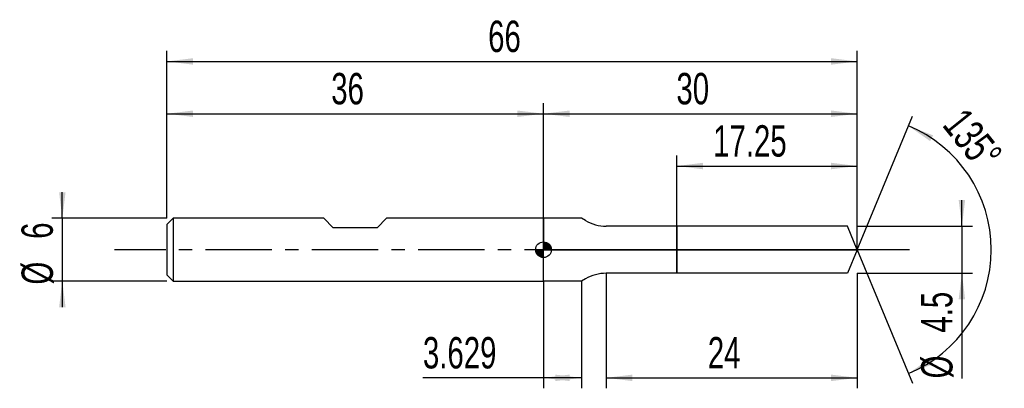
# Model space of a CAD drawing. Extents: x -14.1 to 80.1, y -13.2 to 22.
import ezdxf
from ezdxf.enums import TextEntityAlignment as Align

# ---------------------------------------------------------------- set-up
doc = ezdxf.new("R2010")
doc.units = 0
doc.linetypes.add('CENTER', pattern=[10.16, 6.35, -1.27, 1.27, -1.27])
doc.layers.get('0').update_dxf_attribs({"linetype": 'CONTINUOUS'})
for name, color, linetype in [('1', 4, 'CONTINUOUS'), ('2', 7, 'CONTINUOUS'), ('4', 2, 'CENTER'), ('CUT', 1, 'CONTINUOUS'), ('NOCUT', 7, 'CONTINUOUS'), ('SK1', 4, 'CONTINUOUS'), ('SK2', 7, 'CONTINUOUS'), ('SK4', 2, 'CENTER')]:
    doc.layers.add(name, color=color, linetype=linetype)
doc.dimstyles.new('SLDDIMSTYLE0', dxfattribs={"dimtxt": 3, "dimasz": 2.5, "dimexe": 0, "dimexo": 0.0625, "dimgap": 0.75, "dimtad": 1, "dimrnd": 1e-09, "dimzin": 12, "dimsah": 1, "dimcen": 0.09, "dimazin": 3, "dimtfac": 1, "dimtofl": 0, "dimtmove": 0, "dimatfit": 3})
doc.dimstyles.new('SLDDIMSTYLE1', dxfattribs={"dimtxt": 3, "dimasz": 2.5, "dimexe": 0, "dimexo": 0.0625, "dimgap": 0.75, "dimtad": 1, "dimrnd": 1e-09, "dimzin": 12, "dimsah": 1, "dimcen": 0.09, "dimazin": 3, "dimtfac": 1, "dimtmove": 0, "dimatfit": 3})
doc.dimstyles.new('SLDDIMSTYLE2', dxfattribs={"dimtxt": 3, "dimasz": 2.5, "dimexe": 0, "dimexo": 0.0625, "dimgap": 0.75, "dimtad": 1, "dimzin": 12, "dimsah": 1, "dimcen": 0.09, "dimazin": 3, "dimtfac": 1, "dimtofl": 0, "dimtmove": 0, "dimatfit": 3})

# ---------------------------------------------------------------- blocks, each defined once
blk = doc.blocks.new('_D')
at = {"layer": '2'}
for p, q in [((42, -2.25), (42, -13.25)), ((66, -2.25), (66, -13.25)), ((42, -12.25), (66, -12.25))]:
    blk.add_line(p, q, dxfattribs=at)
for points in [[(42, -12.25), (44.5, -12.56), (44.5, -11.94)], [(66, -12.25), (63.5, -11.94), (63.5, -12.56)]]:
    blk.add_solid(points, dxfattribs=at)
at = {"layer": '2', "width": 0.7}
blk.add_text('24', height=3, dxfattribs=at).set_placement((51.708, -12.25), align=Align.BOTTOM_LEFT)
blk = doc.blocks.new('_D_1')
at = {"layer": '2'}
for p, q in [((76, 2.25), (76, 4.75)), ((66, 2.25), (77, 2.25)), ((76, 2.25), (76, -2.25)), ((66, -2.25), (77, -2.25)), ((76, -2.25), (76, -12.302))]:
    blk.add_line(p, q, dxfattribs=at)
for points in [[(76, 2.25), (76.31, 4.75), (75.69, 4.75)], [(76, -2.25), (75.69, -4.75), (76.31, -4.75)]]:
    blk.add_solid(points, dxfattribs=at)
at = {"layer": '2', "width": 0.7}
for s, p in [('4.5', (75.992, -7.928)), ('%%c', (76, -12.302))]:
    blk.add_text(s, height=3, rotation=90, dxfattribs=at).set_placement(p, align=Align.BOTTOM_LEFT)
blk = doc.blocks.new('_D_2')
at = {"layer": '2'}
for p, q in [((36, -3), (36, -13.25)), ((39.629, -3), (39.629, -13.25)), ((36, -12.25), (24.473, -12.25)), ((39.629, -12.25), (36, -12.25))]:
    blk.add_line(p, q, dxfattribs=at)
for points in [[(36, -12.25), (38.5, -12.56), (38.5, -11.94)], [(39.629, -12.25), (37.129, -11.94), (37.129, -12.56)]]:
    blk.add_solid(points, dxfattribs=at)
at = {"layer": '2', "width": 0.7}
blk.add_text('3.629', height=3, dxfattribs=at).set_placement((24.473, -12.25), align=Align.BOTTOM_LEFT)
blk = doc.blocks.new('_D_3')
at = {"layer": '2'}
for p, q in [((48.75, 2.25), (48.75, 9)), ((66, 2.25), (66, 9)), ((48.75, 8), (66, 8))]:
    blk.add_line(p, q, dxfattribs=at)
for points in [[(48.75, 8), (51.25, 7.69), (51.25, 8.31)], [(66, 8), (63.5, 8.31), (63.5, 7.69)]]:
    blk.add_solid(points, dxfattribs=at)
at = {"layer": '2', "width": 0.7}
blk.add_text('17.25', height=3, dxfattribs=at).set_placement((52.219, 8), align=Align.BOTTOM_LEFT)
blk = doc.blocks.new('_D_4')
at = {"layer": '2'}
for q in [(71.279, 12.757), (71.279, -12.757)]:
    blk.add_line((66, 0), q, dxfattribs=at)
blk.add_arc((66, 0), 12.806, 292.47868, 67.52132, dxfattribs=at)
for points in [[(70.896, 11.833), (72.958, 10.386), (73.249, 10.933)], [(70.896, -11.833), (73.249, -10.933), (72.958, -10.386)]]:
    blk.add_solid(points, dxfattribs=at)
at = {"layer": '2', "width": 0.7}
blk.add_text('135°', height=3, rotation=-51.34019, dxfattribs=at).set_placement((73.337, 11.328), align=Align.BOTTOM_LEFT)
blk = doc.blocks.new('_D_5')
at = {"layer": 'SK2'}
for p, q in [((0, 3), (0, 19)), ((66, 3), (66, 19)), ((0, 18), (66, 18))]:
    blk.add_line(p, q, dxfattribs=at)
for points in [[(0, 18), (2.5, 17.69), (2.5, 18.31)], [(66, 18), (63.5, 18.31), (63.5, 17.69)]]:
    blk.add_solid(points, dxfattribs=at)
at = {"layer": 'SK2', "width": 0.7}
blk.add_text('66', height=3, dxfattribs=at).set_placement((30.708, 18), align=Align.BOTTOM_LEFT)
blk = doc.blocks.new('_D_6')
at = {"layer": 'SK2'}
for p, q in [((0, 3), (0, 14)), ((36, 3), (36, 14)), ((0, 13), (36, 13))]:
    blk.add_line(p, q, dxfattribs=at)
for points in [[(0, 13), (2.5, 12.69), (2.5, 13.31)], [(36, 13), (33.5, 13.31), (33.5, 12.69)]]:
    blk.add_solid(points, dxfattribs=at)
at = {"layer": 'SK2', "width": 0.7}
blk.add_text('36', height=3, rotation=360, dxfattribs=at).set_placement((15.708, 13), align=Align.BOTTOM_LEFT)
blk = doc.blocks.new('_D_7')
at = {"layer": 'SK2'}
for p, q in [((36, 0), (36, 14)), ((66, 0), (66, 14)), ((36, 13), (66, 13))]:
    blk.add_line(p, q, dxfattribs=at)
for points in [[(36, 13), (38.5, 12.69), (38.5, 13.31)], [(66, 13), (63.5, 13.31), (63.5, 12.69)]]:
    blk.add_solid(points, dxfattribs=at)
at = {"layer": 'SK2', "width": 0.7}
blk.add_text('30', height=3, rotation=360, dxfattribs=at).set_placement((48.708, 13), align=Align.BOTTOM_LEFT)
blk = doc.blocks.new('_D_8')
at = {"layer": 'SK2'}
for p, q in [((-10, 3), (-10, 5.5)), ((0, 3), (-11, 3)), ((-10, 3), (-10, -3)), ((0, -3), (-11, -3)), ((-10, -3), (-10, -5.5))]:
    blk.add_line(p, q, dxfattribs=at)
for points in [[(-10, 3), (-9.69, 5.5), (-10.31, 5.5)], [(-10, -3), (-10.31, -5.5), (-9.69, -5.5)]]:
    blk.add_solid(points, dxfattribs=at)
at = {"layer": 'SK2', "width": 0.7}
for s, p in [('6', (-10.008, 1.041)), ('%%c', (-10, -3.333))]:
    blk.add_text(s, height=3, rotation=90, dxfattribs=at).set_placement(p, align=Align.BOTTOM_LEFT)
blk = doc.blocks.new('*U11')
at = {"color": 0, "linetype": 'CONTINUOUS'}
for points in [[(0, 0), (0, 0.75), (0.146, 0)], [(0.146, 0), (0, 0.75), (0.146, 0.736)], [(0.146, 0), (0.146, 0.736), (0.287, 0)], [(0.287, 0), (0.146, 0.736), (0.287, 0.693)], [(0.287, 0), (0.287, 0.693), (0.417, 0)], [(0.417, 0), (0.287, 0.693), (0.417, 0.624)], [(0.417, 0), (0.417, 0.624), (0.53, 0)], [(0.53, 0), (0.417, 0.624), (0.53, 0.53)], [(0.53, 0), (0.53, 0.53), (0.624, 0)], [(0.624, 0), (0.53, 0.53), (0.624, 0.417)], [(0.624, 0), (0.624, 0.417), (0.693, 0)], [(0.693, 0), (0.624, 0.417), (0.693, 0.287)], [(0.693, 0), (0.693, 0.287), (0.736, 0)], [(0.736, 0), (0.693, 0.287), (0.736, 0.146)], [(0.736, 0), (0.736, 0.146), (0.75, 0)]]:
    blk.add_solid(points, dxfattribs=at)
blk = doc.blocks.new('*U12')
at = {"color": 0, "linetype": 'CONTINUOUS'}
for points in [[(-0.739, -0.13), (-0.75, 0), (-0.739, 0)], [(-0.739, -0.13), (-0.739, 0), (-0.705, -0.257)], [(-0.705, -0.257), (-0.739, 0), (-0.705, 0)], [(-0.705, -0.257), (-0.705, 0), (-0.65, -0.375)], [(-0.65, -0.375), (-0.705, 0), (-0.65, 0)], [(-0.65, -0.375), (-0.65, 0), (-0.575, -0.482)], [(-0.575, -0.482), (-0.65, 0), (-0.575, 0)], [(-0.575, -0.482), (-0.575, 0), (-0.482, -0.575)], [(-0.482, -0.575), (-0.575, 0), (-0.482, 0)], [(-0.482, -0.575), (-0.482, 0), (-0.375, -0.65)], [(-0.375, -0.65), (-0.482, 0), (-0.375, 0)], [(-0.375, -0.65), (-0.375, 0), (-0.257, -0.705)], [(-0.257, -0.705), (-0.375, 0), (-0.257, 0)], [(-0.257, -0.705), (-0.257, 0), (-0.13, -0.739)], [(-0.13, -0.739), (-0.257, 0), (-0.13, 0)], [(-0.13, -0.739), (-0.13, 0), (0, -0.75)], [(0, -0.75), (-0.13, 0), (0, 0)]]:
    blk.add_solid(points, dxfattribs=at)
blk = doc.blocks.new('SW_DOWELSYMBOL_0')
at = {"layer": 'SK1', "color": 0}
blk.add_circle((0, 0), 0.75, dxfattribs=at)
at = {"color": 0, "linetype": 'CONTINUOUS'}
for name in ['*U12', '*U11']:
    blk.add_blockref(name, (0, 0), dxfattribs=at)

msp = doc.modelspace()

# ---------------------------------------------------------------- linework, layer by layer
at = {"layer": '1'}
for p, q in [((39.629, 3), (36, 3)), ((36, 3), (36, 0)), ((40, 2.786), (39.629, 3)), ((48.75, 2.25), (42, 2.25)), ((65.069, 2.25), (48.75, 2.25)), ((48.75, 2.25), (48.75, 0)), ((48.75, 0), (48.75, 2.25)), ((66, 0), (65.069, 2.25)), ((36, -3), (36, 0)), ((48.75, -2.25), (48.75, 0)), ((48.75, 0), (48.75, -2.25)), ((66, 0), (65.069, -2.25)), ((40, -2.786), (39.629, -3)), ((48.75, -2.25), (42, -2.25)), ((65.069, -2.25), (48.75, -2.25)), ((39.629, -3), (36, -3))]:
    msp.add_line(p, q, dxfattribs=at)
for centre, start, end in [((42, 6.25), 240, 270), ((42, -6.25), 90, 120)]:
    msp.add_arc(centre, 4, start, end, dxfattribs=at)
at = {"layer": '4'}
msp.add_line((66, 0), (36, 0), dxfattribs=at)
at = {"layer": 'CUT'}
for p, q in [((65.069, 2.25), (48.75, 2.25)), ((48.75, 2.25), (48.75, 0)), ((66, 0), (65.069, 2.25)), ((48.75, 0), (66, 0))]:
    msp.add_line(p, q, dxfattribs=at)
at = {"layer": 'NOCUT'}
for p, q in [((39.629, 3), (36, 3)), ((36, 3), (36, 0)), ((40, 2.786), (39.629, 3)), ((48.75, 2.25), (42, 2.25)), ((48.75, 0), (48.75, 2.25)), ((36, 0), (48.75, 0))]:
    msp.add_line(p, q, dxfattribs=at)
msp.add_arc((42, 6.25), 4, 240, 270, dxfattribs=at)
at = {"layer": 'SK1'}
for p, q in [((0.6, 3), (0, 2.4)), ((15, 3), (0.6, 3)), ((0.6, 3), (0.6, -3)), ((15.9, 2.1), (15, 3)), ((21, 3), (20.1, 2.1)), ((36, 3), (21, 3)), ((0, 2.4), (0, 0)), ((20.1, 2.1), (15.9, 2.1)), ((0, 0), (0, -2.4)), ((0, -2.4), (0.6, -3)), ((0.6, -3), (36, -3))]:
    msp.add_line(p, q, dxfattribs=at)
msp.add_circle((36, 0), 0.75, dxfattribs=at)
at = {"layer": 'SK4'}
msp.add_line((71, 0), (-5, 0), dxfattribs=at)

# ---------------------------------------------------------------- block references
at = {"layer": 'SK1'}
msp.add_blockref('SW_DOWELSYMBOL_0', (36, 0), dxfattribs=at)

# ---------------------------------------------------------------- texts
at = {"layer": 'SK2', "width": 0.7}
msp.add_text('AP1', height=0.05, dxfattribs=at).set_placement((36, -0.018), align=Align.BOTTOM_LEFT)

# ---------------------------------------------------------------- dimensions: what is measured, and where the dimension line sits
at = {"layer": '2'}
dim = msp.add_angular_dim_2l(base=(78.806, 0), line1=((66, 0), (65.069, 2.25)), line2=((65.069, -2.25), (66, 0)), dimstyle='SLDDIMSTYLE2', dxfattribs=at)
dim.commit()
dim.dimension.update_dxf_attribs({"geometry": '_D_4', "text_midpoint": (76, 8), "dimtype": 162})
for base, p1, p2, picture, middle in [((66, 8), (48.75, 2.25), (66, 2.25), '_D_3', (57.375, 8)), ((66, -12.25), (42, -2.25), (66, -2.25), '_D', (54, -12.25)), ((36, -12.25), (39.629, -3), (36, -3), '_D_2', (29.629, -12.25))]:
    dim = msp.add_linear_dim(base=base, p1=p1, p2=p2, dimstyle='SLDDIMSTYLE0', dxfattribs=at)
    dim.commit()
    dim.dimension.update_dxf_attribs({"geometry": picture, "text_midpoint": middle, "dimtype": 160})
dim = msp.add_linear_dim(base=(76, -2.25), p1=(66, 2.25), p2=(66, -2.25), angle=90, text='%%c<>', dimstyle='SLDDIMSTYLE1', dxfattribs=at)
dim.commit()
dim.dimension.update_dxf_attribs({"geometry": '_D_1', "text_midpoint": (76, -7.25), "dimtype": 160})
at = {"layer": 'SK2'}
for base, p1, p2, picture, middle in [((66, 18), (0, 3), (66, 3), '_D_5', (33, 18)), ((36, 13), (0, 3), (36, 3), '_D_6', (18, 13)), ((66, 13), (36, 0), (66, 0), '_D_7', (51, 13))]:
    dim = msp.add_linear_dim(base=base, p1=p1, p2=p2, dimstyle='SLDDIMSTYLE0', dxfattribs=at)
    dim.commit()
    dim.dimension.update_dxf_attribs({"geometry": picture, "text_midpoint": middle, "dimtype": 160})
dim = msp.add_linear_dim(base=(-10, -3), p1=(0, 3), p2=(0, -3), angle=90, text='%%c<>', dimstyle='SLDDIMSTYLE1', dxfattribs=at)
dim.commit()
dim.dimension.update_dxf_attribs({"geometry": '_D_8', "text_midpoint": (-10, 0), "dimtype": 160})

doc.saveas('drawing.dxf')
